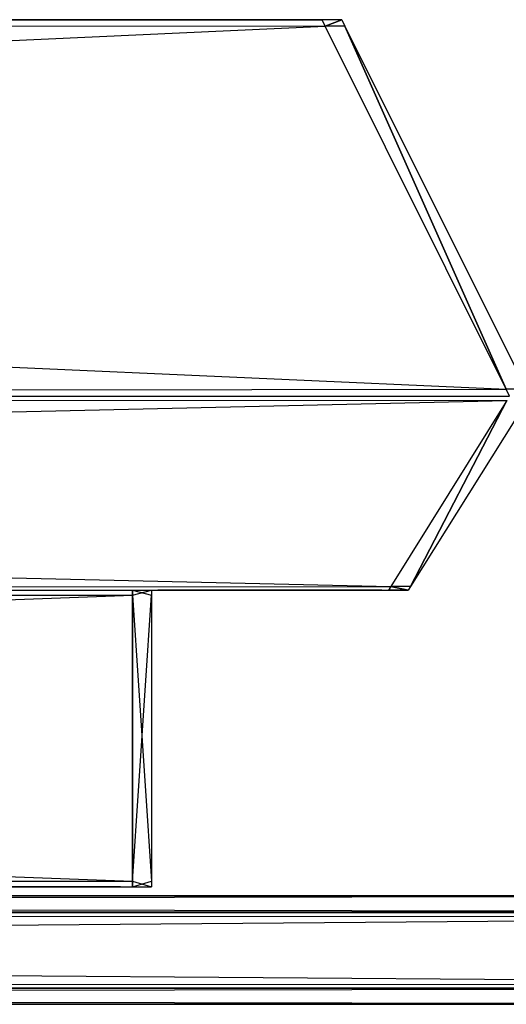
# Model space of a CAD drawing. Extents: x 0 to 0.8, y -0.045 to 0.
# Tile 9 of 10: x 0.751 to 0.773, y -0.045 to 0. Entities that reach past the tile are written whole.
import ezdxf

# ---------------------------------------------------------------- set-up
doc = ezdxf.new("R2010")
doc.units = 0
for name, color, linetype in [('L0_FL_CHE_1___REPLACEMTFOREMPTY', 7, 'CONTINUOUS'), ('L1_HINTERBAU_1___REPLACEMTFOREM', 7, 'CONTINUOUS'), ('L2_HINTERBAU_0___REPLACEMTFOREM', 7, 'CONTINUOUS')]:
    doc.layers.add(name, color=color, linetype=linetype)

msp = doc.modelspace()

# ---------------------------------------------------------------- linework, layer by layer
at = {"layer": 'L0_FL_CHE_1___REPLACEMTFOREMPTY', "color": 8}
for points, invisible_edges in [([(0.4, -0.040047, 0.000909), (0.798534, -0.040047, 0.00075), (0.4, -0.040047, 0.00075), (0.4, -0.040047, 0.000909)], 13), ([(0.798534, -0.040047, 0.00075), (0.4, -0.040047, 0.000909), (0.798534, -0.040047, 0.000909), (0.798534, -0.040047, 0.00075)], 14), ([(0.4, -0.040047, 0.00075), (0.798844, -0.04079), (0.4, -0.04079), (0.4, -0.040047, 0.00075)], 13), ([(0.798844, -0.04079), (0.4, -0.040047, 0.00075), (0.798534, -0.040047, 0.00075), (0.798844, -0.04079)], 14), ([(0.4, -0.040047, 0.375), (0.798534, -0.040047, 0.000909), (0.4, -0.040047, 0.000909), (0.4, -0.040047, 0.375)], 13), ([(0.798534, -0.040047, 0.000909), (0.4, -0.040047, 0.375), (0.798624, -0.040047, 0.000909), (0.798534, -0.040047, 0.000909)], 10), ([(0.798624, -0.040047, 0.000909), (0.4, -0.040047, 0.375), (0.798671, -0.040047, 0.000956), (0.798624, -0.040047, 0.000909)], 13), ([(0.798671, -0.040047, 0.000956), (0.4, -0.040047, 0.375), (0.799045, -0.040047, 0.00133), (0.798671, -0.040047, 0.000956)], 10), ([(0.799045, -0.040047, 0.00133), (0.4, -0.040047, 0.375), (0.799091, -0.040047, 0.001376), (0.799045, -0.040047, 0.00133)], 13), ([(0.799091, -0.040047, 0.001376), (0.4, -0.040047, 0.375), (0.799091, -0.040047, 0.001579), (0.799091, -0.040047, 0.001376)], 15), ([(0.799091, -0.040047, 0.001579), (0.4, -0.040047, 0.375), (0.799091, -0.040047, 0.375), (0.799091, -0.040047, 0.001579)], 15), ([(0.4, -0.040047, 0.74925), (0.798534, -0.040047, 0.749091), (0.4, -0.040047, 0.749091), (0.4, -0.040047, 0.74925)], 13), ([(0.798534, -0.040047, 0.749091), (0.4, -0.040047, 0.74925), (0.798534, -0.040047, 0.74925), (0.798534, -0.040047, 0.749091)], 14), ([(0.4, -0.04079, 0.75), (0.798534, -0.040047, 0.74925), (0.4, -0.040047, 0.74925), (0.4, -0.04079, 0.75)], 13), ([(0.798534, -0.040047, 0.74925), (0.4, -0.04079, 0.75), (0.798844, -0.04079, 0.75), (0.798534, -0.040047, 0.74925)], 14), ([(0.4, -0.040047, 0.749091), (0.799091, -0.040047, 0.375), (0.4, -0.040047, 0.375), (0.4, -0.040047, 0.749091)], 13), ([(0.799091, -0.040047, 0.375), (0.4, -0.040047, 0.749091), (0.799091, -0.040047, 0.748421), (0.799091, -0.040047, 0.375)], 10), ([(0.799091, -0.040047, 0.748421), (0.4, -0.040047, 0.749091), (0.799091, -0.040047, 0.748624), (0.799091, -0.040047, 0.748421)], 13), ([(0.799091, -0.040047, 0.748624), (0.4, -0.040047, 0.749091), (0.799045, -0.040047, 0.74867), (0.799091, -0.040047, 0.748624)], 10), ([(0.799045, -0.040047, 0.74867), (0.4, -0.040047, 0.749091), (0.798671, -0.040047, 0.749044), (0.799045, -0.040047, 0.74867)], 13), ([(0.798671, -0.040047, 0.749044), (0.4, -0.040047, 0.749091), (0.798624, -0.040047, 0.749091), (0.798671, -0.040047, 0.749044)], 15), ([(0.798624, -0.040047, 0.749091), (0.4, -0.040047, 0.749091), (0.798534, -0.040047, 0.749091), (0.798624, -0.040047, 0.749091)], 15), ([(0.798844, -0.04079), (0.4, -0.041), (0.4, -0.04079), (0.798844, -0.04079)], 13), ([(0.4, -0.041), (0.798844, -0.04079), (0.798844, -0.041), (0.4, -0.041)], 14), ([(0.798844, -0.041, 0.75), (0.4, -0.04079, 0.75), (0.4, -0.041, 0.75), (0.798844, -0.041, 0.75)], 13), ([(0.4, -0.04079, 0.75), (0.798844, -0.041, 0.75), (0.798844, -0.04079, 0.75), (0.4, -0.04079, 0.75)], 14), ([(0.798844, -0.041), (0.4, -0.044064), (0.4, -0.041), (0.798844, -0.041)], 13), ([(0.4, -0.044064), (0.798844, -0.041), (0.798844, -0.044064), (0.4, -0.044064)], 14), ([(0.798844, -0.044064, 0.75), (0.4, -0.041, 0.75), (0.4, -0.044064, 0.75), (0.798844, -0.044064, 0.75)], 13), ([(0.4, -0.041, 0.75), (0.798844, -0.044064, 0.75), (0.798844, -0.041, 0.75), (0.4, -0.041, 0.75)], 14), ([(0.798844, -0.044064), (0.4, -0.044257), (0.4, -0.044064), (0.798844, -0.044064)], 13), ([(0.4, -0.044257), (0.798844, -0.044064), (0.798844, -0.044257), (0.4, -0.044257)], 14), ([(0.798844, -0.044257, 0.75), (0.4, -0.044064, 0.75), (0.4, -0.044257, 0.75), (0.798844, -0.044257, 0.75)], 13), ([(0.4, -0.044064, 0.75), (0.798844, -0.044257, 0.75), (0.798844, -0.044064, 0.75), (0.4, -0.044064, 0.75)], 14), ([(0.798534, -0.045, 0.00075), (0.4, -0.044257), (0.798844, -0.044257), (0.798534, -0.045, 0.00075)], 13), ([(0.4, -0.044257), (0.798534, -0.045, 0.00075), (0.4, -0.045, 0.00075), (0.4, -0.044257)], 14), ([(0.798844, -0.044257, 0.75), (0.4, -0.045, 0.74925), (0.798534, -0.045, 0.74925), (0.798844, -0.044257, 0.75)], 13), ([(0.4, -0.045, 0.74925), (0.798844, -0.044257, 0.75), (0.4, -0.044257, 0.75), (0.4, -0.045, 0.74925)], 14), ([(0.798534, -0.045, 0.000915), (0.4, -0.045, 0.00075), (0.798534, -0.045, 0.00075), (0.798534, -0.045, 0.000915)], 13), ([(0.4, -0.045, 0.00075), (0.798534, -0.045, 0.000915), (0.4, -0.045, 0.000915), (0.4, -0.045, 0.00075)], 14), ([(0.798534, -0.045, 0.000915), (0.798668, -0.045, 0.000962), (0.4, -0.045, 0.000915), (0.798534, -0.045, 0.000915)], 10), ([(0.4, -0.045, 0.000915), (0.798668, -0.045, 0.000962), (0.4, -0.045, 0.049835), (0.4, -0.045, 0.000915)], 13), ([(0.4, -0.045, 0.049835), (0.798668, -0.045, 0.000962), (0.799039, -0.045, 0.001333), (0.4, -0.045, 0.049835)], 10), ([(0.4, -0.045, 0.049835), (0.799039, -0.045, 0.001333), (0.799085, -0.045, 0.001379), (0.4, -0.045, 0.049835)], 15), ([(0.4, -0.045, 0.049835), (0.799085, -0.045, 0.001379), (0.799085, -0.045, 0.001579), (0.4, -0.045, 0.049835)], 15), ([(0.4, -0.045, 0.049835), (0.799085, -0.045, 0.001579), (0.750165, -0.045, 0.049835), (0.4, -0.045, 0.049835)], 15), ([(0.798534, -0.045, 0.74925), (0.4, -0.045, 0.749085), (0.798534, -0.045, 0.749085), (0.798534, -0.045, 0.74925)], 13), ([(0.4, -0.045, 0.749085), (0.798534, -0.045, 0.74925), (0.4, -0.045, 0.74925), (0.4, -0.045, 0.749085)], 14), ([(0.750165, -0.045, 0.700165), (0.799085, -0.045, 0.748421), (0.4, -0.045, 0.700165), (0.750165, -0.045, 0.700165)], 13), ([(0.4, -0.045, 0.700165), (0.799085, -0.045, 0.748421), (0.4, -0.045, 0.749085), (0.4, -0.045, 0.700165)], 10), ([(0.4, -0.045, 0.749085), (0.799085, -0.045, 0.748421), (0.799085, -0.045, 0.748621), (0.4, -0.045, 0.749085)], 13), ([(0.4, -0.045, 0.749085), (0.799085, -0.045, 0.748621), (0.799039, -0.045, 0.748667), (0.4, -0.045, 0.749085)], 10), ([(0.4, -0.045, 0.749085), (0.799039, -0.045, 0.748667), (0.798668, -0.045, 0.749038), (0.4, -0.045, 0.749085)], 15), ([(0.4, -0.045, 0.749085), (0.798668, -0.045, 0.749038), (0.798621, -0.045, 0.749085), (0.4, -0.045, 0.749085)], 15), ([(0.4, -0.045, 0.749085), (0.798621, -0.045, 0.749085), (0.798534, -0.045, 0.749085), (0.4, -0.045, 0.749085)], 15), ([(0.799085, -0.045, 0.375), (0.750165, -0.045, 0.049835), (0.799085, -0.045, 0.001579), (0.799085, -0.045, 0.375)], 13), ([(0.750165, -0.045, 0.049835), (0.799085, -0.045, 0.375), (0.750165, -0.045, 0.375), (0.750165, -0.045, 0.049835)], 10), ([(0.799085, -0.045, 0.748421), (0.750165, -0.045, 0.375), (0.799085, -0.045, 0.375), (0.799085, -0.045, 0.748421)], 13), ([(0.750165, -0.045, 0.375), (0.799085, -0.045, 0.748421), (0.750165, -0.045, 0.700165), (0.750165, -0.045, 0.375)], 10)]:
    msp.add_3dface(points, dxfattribs=dict(at, invisible_edges=invisible_edges))
at = {"layer": 'L1_HINTERBAU_1___REPLACEMTFOREM', "color": 8}
for points, invisible_edges in [([(0.764663, -0.000295, 0.034114), (0.4, -0.016889, 0.028334), (0.4, -0.000295, 0.034114), (0.764663, -0.000295, 0.034114)], 13), ([(0.4, -0.016889, 0.028334), (0.764663, -0.000295, 0.034114), (0.772918, -0.016889, 0.028334), (0.4, -0.016889, 0.028334)], 14), ([(0.772918, -0.016889, 0.721666), (0.4, -0.000295, 0.715886), (0.4, -0.016889, 0.721666), (0.772918, -0.016889, 0.721666)], 13), ([(0.4, -0.000295, 0.715886), (0.772918, -0.016889, 0.721666), (0.764663, -0.000295, 0.715886), (0.4, -0.000295, 0.715886)], 14), ([(0.76556, -0.000295, 0.034114), (0.772918, -0.016889, 0.028334), (0.764663, -0.000295, 0.034114), (0.76556, -0.000295, 0.034114)], 13), ([(0.772918, -0.016889, 0.721666), (0.76556, -0.000295, 0.715886), (0.764663, -0.000295, 0.715886), (0.772918, -0.016889, 0.721666)], 13), ([(0.773844, -0.016889, 0.028334), (0.76556, -0.000295, 0.034862), (0.773844, -0.016889, 0.029094), (0.773844, -0.016889, 0.028334)], 13), ([(0.76556, -0.000295, 0.034862), (0.773844, -0.016889, 0.028334), (0.76556, -0.000295, 0.034114), (0.76556, -0.000295, 0.034862)], 14), ([(0.773844, -0.016889, 0.029094), (0.76556, -0.000295, 0.375), (0.773844, -0.016889, 0.375), (0.773844, -0.016889, 0.029094)], 13), ([(0.76556, -0.000295, 0.375), (0.773844, -0.016889, 0.029094), (0.76556, -0.000295, 0.034862), (0.76556, -0.000295, 0.375)], 14), ([(0.772918, -0.016889, 0.028334), (0.76556, -0.000295, 0.034114), (0.773844, -0.016889, 0.028334), (0.772918, -0.016889, 0.028334)], 14), ([(0.773844, -0.016889, 0.720906), (0.76556, -0.000295, 0.715886), (0.773844, -0.016889, 0.721666), (0.773844, -0.016889, 0.720906)], 13), ([(0.76556, -0.000295, 0.715886), (0.773844, -0.016889, 0.720906), (0.76556, -0.000295, 0.715138), (0.76556, -0.000295, 0.715886)], 14), ([(0.773844, -0.016889, 0.375), (0.76556, -0.000295, 0.715138), (0.773844, -0.016889, 0.720906), (0.773844, -0.016889, 0.375)], 13), ([(0.76556, -0.000295, 0.715138), (0.773844, -0.016889, 0.375), (0.76556, -0.000295, 0.375), (0.76556, -0.000295, 0.715138)], 14), ([(0.76556, -0.000295, 0.715886), (0.772918, -0.016889, 0.721666), (0.773844, -0.016889, 0.721666), (0.76556, -0.000295, 0.715886)], 14)]:
    msp.add_3dface(points, dxfattribs=dict(at, invisible_edges=invisible_edges))
at = {"layer": 'L2_HINTERBAU_0___REPLACEMTFOREM', "color": 8}
for points, invisible_edges in [([(0.4, 0, 0.058441), (0.764067, 0, 0.034662), (0.4, 0, 0.034662), (0.4, 0, 0.058441)], 13), ([(0.764067, 0, 0.034662), (0.4, 0, 0.058441), (0.740087, 0, 0.058441), (0.764067, 0, 0.034662)], 14), ([(0.764516, 0, 0.034217), (0.4, -0.000295, 0.034114), (0.4, 0, 0.034217), (0.764516, 0, 0.034217)], 13), ([(0.4, -0.000295, 0.034114), (0.764516, 0, 0.034217), (0.764663, -0.000295, 0.034114), (0.4, -0.000295, 0.034114)], 14), ([(0.4, 0, 0.034662), (0.764516, 0, 0.034217), (0.4, 0, 0.034217), (0.4, 0, 0.034662)], 13), ([(0.764516, 0, 0.034217), (0.4, 0, 0.034662), (0.764067, 0, 0.034662), (0.764516, 0, 0.034217)], 14), ([(0.740087, 0, 0.691559), (0.4, 0, 0.715338), (0.764067, 0, 0.715338), (0.740087, 0, 0.691559)], 14), ([(0.764663, -0.000295, 0.715886), (0.4, 0, 0.715783), (0.4, -0.000295, 0.715886), (0.764663, -0.000295, 0.715886)], 13), ([(0.4, 0, 0.715783), (0.764663, -0.000295, 0.715886), (0.764516, 0, 0.715783), (0.4, 0, 0.715783)], 14), ([(0.4, 0, 0.715783), (0.764067, 0, 0.715338), (0.4, 0, 0.715338), (0.4, 0, 0.715783)], 13), ([(0.764067, 0, 0.715338), (0.4, 0, 0.715783), (0.764516, 0, 0.715783), (0.764067, 0, 0.715338)], 14), ([(0.740087, 0, 0.058441), (0.764963, 0, 0.034662), (0.764067, 0, 0.034662), (0.740087, 0, 0.058441)], 13), ([(0.764963, 0, 0.034662), (0.740087, 0, 0.058441), (0.740901, 0, 0.058441), (0.764963, 0, 0.034662)], 14), ([(0.764067, 0, 0.715338), (0.740901, 0, 0.691559), (0.740087, 0, 0.691559), (0.764067, 0, 0.715338)], 13), ([(0.740901, 0, 0.059135), (0.764963, 0, 0.375), (0.764963, 0, 0.035408), (0.740901, 0, 0.059135)], 13), ([(0.764963, 0, 0.375), (0.740901, 0, 0.059135), (0.740901, 0, 0.375), (0.764963, 0, 0.375)], 14), ([(0.740901, 0, 0.058441), (0.764963, 0, 0.035408), (0.764963, 0, 0.034662), (0.740901, 0, 0.058441)], 13), ([(0.764963, 0, 0.035408), (0.740901, 0, 0.058441), (0.740901, 0, 0.059135), (0.764963, 0, 0.035408)], 14), ([(0.740901, 0, 0.691559), (0.764067, 0, 0.715338), (0.764963, 0, 0.715338), (0.740901, 0, 0.691559)], 14), ([(0.740901, 0, 0.690865), (0.764963, 0, 0.375), (0.740901, 0, 0.375), (0.740901, 0, 0.690865)], 13), ([(0.764963, 0, 0.375), (0.740901, 0, 0.690865), (0.764963, 0, 0.714592), (0.764963, 0, 0.375)], 14), ([(0.740901, 0, 0.691559), (0.764963, 0, 0.714592), (0.740901, 0, 0.690865), (0.740901, 0, 0.691559)], 13), ([(0.764963, 0, 0.714592), (0.740901, 0, 0.691559), (0.764963, 0, 0.715338), (0.764963, 0, 0.714592)], 14), ([(0.764067, 0, 0.034662), (0.765413, 0, 0.034217), (0.764516, 0, 0.034217), (0.764067, 0, 0.034662)], 13), ([(0.765413, 0, 0.034217), (0.764067, 0, 0.034662), (0.764963, 0, 0.034662), (0.765413, 0, 0.034217)], 14), ([(0.764516, 0, 0.715783), (0.764963, 0, 0.715338), (0.764067, 0, 0.715338), (0.764516, 0, 0.715783)], 13), ([(0.765413, 0, 0.034217), (0.764663, -0.000295, 0.034114), (0.764516, 0, 0.034217), (0.765413, 0, 0.034217)], 13), ([(0.764663, -0.000295, 0.715886), (0.765413, 0, 0.715783), (0.764516, 0, 0.715783), (0.764663, -0.000295, 0.715886)], 13), ([(0.764963, 0, 0.715338), (0.764516, 0, 0.715783), (0.765413, 0, 0.715783), (0.764963, 0, 0.715338)], 14), ([(0.764663, -0.000295, 0.034114), (0.765413, 0, 0.034217), (0.76556, -0.000295, 0.034114), (0.764663, -0.000295, 0.034114)], 14), ([(0.765413, 0, 0.715783), (0.764663, -0.000295, 0.715886), (0.76556, -0.000295, 0.715886), (0.765413, 0, 0.715783)], 14), ([(0.764963, 0, 0.034662), (0.765413, 0, 0.034964), (0.765413, 0, 0.034217), (0.764963, 0, 0.034662)], 13), ([(0.765413, 0, 0.034964), (0.764963, 0, 0.034662), (0.764963, 0, 0.035408), (0.765413, 0, 0.034964)], 14), ([(0.764963, 0, 0.035408), (0.765413, 0, 0.375), (0.765413, 0, 0.034964), (0.764963, 0, 0.035408)], 13), ([(0.765413, 0, 0.375), (0.764963, 0, 0.035408), (0.764963, 0, 0.375), (0.765413, 0, 0.375)], 14), ([(0.764963, 0, 0.715338), (0.765413, 0, 0.715036), (0.764963, 0, 0.714592), (0.764963, 0, 0.715338)], 13), ([(0.765413, 0, 0.715036), (0.764963, 0, 0.715338), (0.765413, 0, 0.715783), (0.765413, 0, 0.715036)], 14), ([(0.764963, 0, 0.714592), (0.765413, 0, 0.375), (0.764963, 0, 0.375), (0.764963, 0, 0.714592)], 13), ([(0.765413, 0, 0.375), (0.764963, 0, 0.714592), (0.765413, 0, 0.715036), (0.765413, 0, 0.375)], 14), ([(0.76556, -0.000295, 0.034862), (0.765413, 0, 0.375), (0.76556, -0.000295, 0.375), (0.76556, -0.000295, 0.034862)], 13), ([(0.765413, 0, 0.375), (0.76556, -0.000295, 0.034862), (0.765413, 0, 0.034964), (0.765413, 0, 0.375)], 14), ([(0.76556, -0.000295, 0.034114), (0.765413, 0, 0.034964), (0.76556, -0.000295, 0.034862), (0.76556, -0.000295, 0.034114)], 13), ([(0.765413, 0, 0.034964), (0.76556, -0.000295, 0.034114), (0.765413, 0, 0.034217), (0.765413, 0, 0.034964)], 14), ([(0.76556, -0.000295, 0.375), (0.765413, 0, 0.715036), (0.76556, -0.000295, 0.715138), (0.76556, -0.000295, 0.375)], 13), ([(0.765413, 0, 0.715036), (0.76556, -0.000295, 0.375), (0.765413, 0, 0.375), (0.765413, 0, 0.715036)], 14), ([(0.76556, -0.000295, 0.715138), (0.765413, 0, 0.715783), (0.76556, -0.000295, 0.715886), (0.76556, -0.000295, 0.715138)], 13), ([(0.765413, 0, 0.715783), (0.76556, -0.000295, 0.715138), (0.765413, 0, 0.715036), (0.765413, 0, 0.715783)], 14), ([(0.772918, -0.016889, 0.028334), (0.4, -0.017213, 0.028221), (0.4, -0.016889, 0.028334), (0.772918, -0.016889, 0.028334)], 13), ([(0.4, -0.017213, 0.028221), (0.772918, -0.016889, 0.028334), (0.77308, -0.017213, 0.028221), (0.4, -0.017213, 0.028221)], 14), ([(0.77308, -0.017213, 0.721779), (0.4, -0.016889, 0.721666), (0.4, -0.017213, 0.721779), (0.77308, -0.017213, 0.721779)], 13), ([(0.4, -0.016889, 0.721666), (0.77308, -0.017213, 0.721779), (0.772918, -0.016889, 0.721666), (0.4, -0.016889, 0.721666)], 14), ([(0.773844, -0.016889, 0.028334), (0.77308, -0.017213, 0.028221), (0.772918, -0.016889, 0.028334), (0.773844, -0.016889, 0.028334)], 13), ([(0.77308, -0.017213, 0.721779), (0.773844, -0.016889, 0.721666), (0.772918, -0.016889, 0.721666), (0.77308, -0.017213, 0.721779)], 13), ([(0.77308, -0.017213, 0.028221), (0.4, -0.017401, 0.02837), (0.4, -0.017213, 0.028221), (0.77308, -0.017213, 0.028221)], 13), ([(0.4, -0.017401, 0.02837), (0.77308, -0.017213, 0.028221), (0.772962, -0.017401, 0.02837), (0.4, -0.017401, 0.02837)], 14), ([(0.772962, -0.017401, 0.72163), (0.4, -0.017213, 0.721779), (0.4, -0.017401, 0.72163), (0.772962, -0.017401, 0.72163)], 13), ([(0.4, -0.017213, 0.721779), (0.772962, -0.017401, 0.72163), (0.77308, -0.017213, 0.721779), (0.4, -0.017213, 0.721779)], 14), ([(0.772962, -0.017401, 0.02837), (0.4, -0.02591, 0.035114), (0.4, -0.017401, 0.02837), (0.772962, -0.017401, 0.02837)], 13), ([(0.4, -0.02591, 0.035114), (0.772962, -0.017401, 0.02837), (0.767651, -0.02591, 0.035114), (0.4, -0.02591, 0.035114)], 14), ([(0.767651, -0.02591, 0.714886), (0.4, -0.017401, 0.72163), (0.4, -0.02591, 0.714886), (0.767651, -0.02591, 0.714886)], 13), ([(0.4, -0.017401, 0.72163), (0.767651, -0.02591, 0.714886), (0.772962, -0.017401, 0.72163), (0.4, -0.017401, 0.72163)], 14), ([(0.772962, -0.017401, 0.02837), (0.768559, -0.02591, 0.035114), (0.767651, -0.02591, 0.035114), (0.772962, -0.017401, 0.02837)], 13), ([(0.768559, -0.02591, 0.714886), (0.772962, -0.017401, 0.72163), (0.767651, -0.02591, 0.714886), (0.768559, -0.02591, 0.714886)], 13), ([(0.768559, -0.02591, 0.035114), (0.772962, -0.017401, 0.02837), (0.773887, -0.017401, 0.02837), (0.768559, -0.02591, 0.035114)], 14), ([(0.768559, -0.02591, 0.035114), (0.773887, -0.017401, 0.029131), (0.768559, -0.02591, 0.03586), (0.768559, -0.02591, 0.035114)], 13), ([(0.773887, -0.017401, 0.029131), (0.768559, -0.02591, 0.035114), (0.773887, -0.017401, 0.02837), (0.773887, -0.017401, 0.029131)], 14), ([(0.768559, -0.02591, 0.03586), (0.773887, -0.017401, 0.375), (0.768559, -0.02591, 0.375), (0.768559, -0.02591, 0.03586)], 13), ([(0.773887, -0.017401, 0.375), (0.768559, -0.02591, 0.03586), (0.773887, -0.017401, 0.029131), (0.773887, -0.017401, 0.375)], 14), ([(0.772962, -0.017401, 0.72163), (0.768559, -0.02591, 0.714886), (0.773887, -0.017401, 0.72163), (0.772962, -0.017401, 0.72163)], 14), ([(0.768559, -0.02591, 0.71414), (0.773887, -0.017401, 0.72163), (0.768559, -0.02591, 0.714886), (0.768559, -0.02591, 0.71414)], 13), ([(0.773887, -0.017401, 0.72163), (0.768559, -0.02591, 0.71414), (0.773887, -0.017401, 0.720869), (0.773887, -0.017401, 0.72163)], 14), ([(0.768559, -0.02591, 0.375), (0.773887, -0.017401, 0.720869), (0.768559, -0.02591, 0.71414), (0.768559, -0.02591, 0.375)], 13), ([(0.773887, -0.017401, 0.720869), (0.768559, -0.02591, 0.375), (0.773887, -0.017401, 0.375), (0.773887, -0.017401, 0.720869)], 14), ([(0.767651, -0.02591, 0.035114), (0.4, -0.026077, 0.035246), (0.4, -0.02591, 0.035114), (0.767651, -0.02591, 0.035114)], 13), ([(0.4, -0.026077, 0.035246), (0.767651, -0.02591, 0.035114), (0.767547, -0.026077, 0.035246), (0.4, -0.026077, 0.035246)], 14), ([(0.767547, -0.026077, 0.714754), (0.4, -0.02591, 0.714886), (0.4, -0.026077, 0.714754), (0.767547, -0.026077, 0.714754)], 13), ([(0.4, -0.02591, 0.714886), (0.767547, -0.026077, 0.714754), (0.767651, -0.02591, 0.714886), (0.4, -0.02591, 0.714886)], 14), ([(0.755865, -0.026077, 0.046636), (0.4, -0.026305, 0.046636), (0.4, -0.026077, 0.046636), (0.755865, -0.026077, 0.046636)], 13), ([(0.4, -0.026305, 0.046636), (0.755865, -0.026077, 0.046636), (0.755865, -0.026305, 0.046636), (0.4, -0.026305, 0.046636)], 14), ([(0.755865, -0.026077, 0.046636), (0.4, -0.026077, 0.046364), (0.756144, -0.026077, 0.046364), (0.755865, -0.026077, 0.046636)], 13), ([(0.4, -0.026077, 0.046364), (0.755865, -0.026077, 0.046636), (0.4, -0.026077, 0.046636), (0.4, -0.026077, 0.046364)], 14), ([(0.756144, -0.026077, 0.046364), (0.4, -0.026077, 0.035535), (0.767251, -0.026077, 0.035535), (0.756144, -0.026077, 0.046364)], 13), ([(0.4, -0.026077, 0.035535), (0.756144, -0.026077, 0.046364), (0.4, -0.026077, 0.046364), (0.4, -0.026077, 0.035535)], 14), ([(0.767251, -0.026077, 0.035535), (0.4, -0.026077, 0.035246), (0.767547, -0.026077, 0.035246), (0.767251, -0.026077, 0.035535)], 13), ([(0.4, -0.026077, 0.035246), (0.767251, -0.026077, 0.035535), (0.4, -0.026077, 0.035535), (0.4, -0.026077, 0.035246)], 14), ([(0.755865, -0.026305, 0.703364), (0.4, -0.026077, 0.703364), (0.4, -0.026305, 0.703364), (0.755865, -0.026305, 0.703364)], 13), ([(0.4, -0.026077, 0.703364), (0.755865, -0.026305, 0.703364), (0.755865, -0.026077, 0.703364), (0.4, -0.026077, 0.703364)], 14), ([(0.756144, -0.026077, 0.703636), (0.4, -0.026077, 0.703364), (0.755865, -0.026077, 0.703364), (0.756144, -0.026077, 0.703636)], 13), ([(0.4, -0.026077, 0.703364), (0.756144, -0.026077, 0.703636), (0.4, -0.026077, 0.703636), (0.4, -0.026077, 0.703364)], 14), ([(0.767251, -0.026077, 0.714465), (0.4, -0.026077, 0.703636), (0.756144, -0.026077, 0.703636), (0.767251, -0.026077, 0.714465)], 13), ([(0.4, -0.026077, 0.703636), (0.767251, -0.026077, 0.714465), (0.4, -0.026077, 0.714465), (0.4, -0.026077, 0.703636)], 14), ([(0.767547, -0.026077, 0.714754), (0.4, -0.026077, 0.714465), (0.767251, -0.026077, 0.714465), (0.767547, -0.026077, 0.714754)], 13), ([(0.4, -0.026077, 0.714465), (0.767547, -0.026077, 0.714754), (0.4, -0.026077, 0.714754), (0.4, -0.026077, 0.714465)], 14), ([(0.756732, -0.026077, 0.046636), (0.755865, -0.026305, 0.046636), (0.755865, -0.026077, 0.046636), (0.756732, -0.026077, 0.046636)], 13), ([(0.755865, -0.026305, 0.046636), (0.756732, -0.026077, 0.046636), (0.756732, -0.026305, 0.046636), (0.755865, -0.026305, 0.046636)], 14), ([(0.756144, -0.026077, 0.046364), (0.756732, -0.026077, 0.046636), (0.755865, -0.026077, 0.046636), (0.756144, -0.026077, 0.046364)], 14), ([(0.756732, -0.026305, 0.703364), (0.755865, -0.026077, 0.703364), (0.755865, -0.026305, 0.703364), (0.756732, -0.026305, 0.703364)], 13), ([(0.755865, -0.026077, 0.703364), (0.756732, -0.026305, 0.703364), (0.756732, -0.026077, 0.703364), (0.755865, -0.026077, 0.703364)], 14), ([(0.757012, -0.026077, 0.703636), (0.755865, -0.026077, 0.703364), (0.756732, -0.026077, 0.703364), (0.757012, -0.026077, 0.703636)], 13), ([(0.755865, -0.026077, 0.703364), (0.757012, -0.026077, 0.703636), (0.756144, -0.026077, 0.703636), (0.755865, -0.026077, 0.703364)], 14), ([(0.756732, -0.026077, 0.046636), (0.756144, -0.026077, 0.046364), (0.757012, -0.026077, 0.046364), (0.756732, -0.026077, 0.046636)], 13), ([(0.767251, -0.026077, 0.035535), (0.757012, -0.026077, 0.046364), (0.756144, -0.026077, 0.046364), (0.767251, -0.026077, 0.035535)], 14), ([(0.768157, -0.026077, 0.714465), (0.756144, -0.026077, 0.703636), (0.757012, -0.026077, 0.703636), (0.768157, -0.026077, 0.714465)], 13), ([(0.756144, -0.026077, 0.703636), (0.768157, -0.026077, 0.714465), (0.767251, -0.026077, 0.714465), (0.756144, -0.026077, 0.703636)], 14), ([(0.756732, -0.026305, 0.047356), (0.756732, -0.026077, 0.375), (0.756732, -0.026305, 0.375), (0.756732, -0.026305, 0.047356)], 13), ([(0.756732, -0.026077, 0.375), (0.756732, -0.026305, 0.047356), (0.756732, -0.026077, 0.047356), (0.756732, -0.026077, 0.375)], 14), ([(0.756732, -0.026305, 0.046636), (0.756732, -0.026077, 0.047356), (0.756732, -0.026305, 0.047356), (0.756732, -0.026305, 0.046636)], 13), ([(0.756732, -0.026077, 0.047356), (0.756732, -0.026305, 0.046636), (0.756732, -0.026077, 0.046636), (0.756732, -0.026077, 0.047356)], 14), ([(0.757012, -0.026077, 0.375), (0.756732, -0.026077, 0.047356), (0.757012, -0.026077, 0.047085), (0.757012, -0.026077, 0.375)], 13), ([(0.756732, -0.026077, 0.047356), (0.757012, -0.026077, 0.375), (0.756732, -0.026077, 0.375), (0.756732, -0.026077, 0.047356)], 14), ([(0.757012, -0.026077, 0.047085), (0.756732, -0.026077, 0.046636), (0.757012, -0.026077, 0.046364), (0.757012, -0.026077, 0.047085)], 13), ([(0.756732, -0.026077, 0.046636), (0.757012, -0.026077, 0.047085), (0.756732, -0.026077, 0.047356), (0.756732, -0.026077, 0.046636)], 14), ([(0.756732, -0.026305, 0.375), (0.756732, -0.026077, 0.702644), (0.756732, -0.026305, 0.702644), (0.756732, -0.026305, 0.375)], 13), ([(0.756732, -0.026077, 0.702644), (0.756732, -0.026305, 0.375), (0.756732, -0.026077, 0.375), (0.756732, -0.026077, 0.702644)], 14), ([(0.756732, -0.026305, 0.702644), (0.756732, -0.026077, 0.703364), (0.756732, -0.026305, 0.703364), (0.756732, -0.026305, 0.702644)], 13), ([(0.756732, -0.026077, 0.703364), (0.756732, -0.026305, 0.702644), (0.756732, -0.026077, 0.702644), (0.756732, -0.026077, 0.703364)], 14), ([(0.757012, -0.026077, 0.702915), (0.756732, -0.026077, 0.375), (0.757012, -0.026077, 0.375), (0.757012, -0.026077, 0.702915)], 13), ([(0.756732, -0.026077, 0.375), (0.757012, -0.026077, 0.702915), (0.756732, -0.026077, 0.702644), (0.756732, -0.026077, 0.375)], 14), ([(0.757012, -0.026077, 0.702915), (0.756732, -0.026077, 0.703364), (0.756732, -0.026077, 0.702644), (0.757012, -0.026077, 0.702915)], 13), ([(0.756732, -0.026077, 0.703364), (0.757012, -0.026077, 0.702915), (0.757012, -0.026077, 0.703636), (0.756732, -0.026077, 0.703364)], 14), ([(0.768157, -0.026077, 0.03628), (0.757012, -0.026077, 0.046364), (0.768157, -0.026077, 0.035535), (0.768157, -0.026077, 0.03628)], 13), ([(0.757012, -0.026077, 0.046364), (0.768157, -0.026077, 0.03628), (0.757012, -0.026077, 0.047085), (0.757012, -0.026077, 0.046364)], 14), ([(0.757012, -0.026077, 0.046364), (0.767251, -0.026077, 0.035535), (0.768157, -0.026077, 0.035535), (0.757012, -0.026077, 0.046364)], 13), ([(0.768157, -0.026077, 0.375), (0.757012, -0.026077, 0.047085), (0.768157, -0.026077, 0.03628), (0.768157, -0.026077, 0.375)], 13), ([(0.757012, -0.026077, 0.047085), (0.768157, -0.026077, 0.375), (0.757012, -0.026077, 0.375), (0.757012, -0.026077, 0.047085)], 14), ([(0.768157, -0.026077, 0.71372), (0.757012, -0.026077, 0.703636), (0.757012, -0.026077, 0.702915), (0.768157, -0.026077, 0.71372)], 13), ([(0.757012, -0.026077, 0.703636), (0.768157, -0.026077, 0.71372), (0.768157, -0.026077, 0.714465), (0.757012, -0.026077, 0.703636)], 14), ([(0.768157, -0.026077, 0.71372), (0.757012, -0.026077, 0.375), (0.768157, -0.026077, 0.375), (0.768157, -0.026077, 0.71372)], 13), ([(0.757012, -0.026077, 0.375), (0.768157, -0.026077, 0.71372), (0.757012, -0.026077, 0.702915), (0.757012, -0.026077, 0.375)], 14), ([(0.767547, -0.026077, 0.035246), (0.768157, -0.026077, 0.035535), (0.767251, -0.026077, 0.035535), (0.767547, -0.026077, 0.035246)], 14), ([(0.768454, -0.026077, 0.714754), (0.767251, -0.026077, 0.714465), (0.768157, -0.026077, 0.714465), (0.768454, -0.026077, 0.714754)], 13), ([(0.767251, -0.026077, 0.714465), (0.768454, -0.026077, 0.714754), (0.767547, -0.026077, 0.714754), (0.767251, -0.026077, 0.714465)], 14), ([(0.767651, -0.02591, 0.035114), (0.768454, -0.026077, 0.035246), (0.767547, -0.026077, 0.035246), (0.767651, -0.02591, 0.035114)], 13), ([(0.768454, -0.026077, 0.714754), (0.767651, -0.02591, 0.714886), (0.767547, -0.026077, 0.714754), (0.768454, -0.026077, 0.714754)], 13), ([(0.768157, -0.026077, 0.035535), (0.767547, -0.026077, 0.035246), (0.768454, -0.026077, 0.035246), (0.768157, -0.026077, 0.035535)], 13), ([(0.768454, -0.026077, 0.035246), (0.767651, -0.02591, 0.035114), (0.768559, -0.02591, 0.035114), (0.768454, -0.026077, 0.035246)], 14), ([(0.767651, -0.02591, 0.714886), (0.768454, -0.026077, 0.714754), (0.768559, -0.02591, 0.714886), (0.767651, -0.02591, 0.714886)], 14), ([(0.768454, -0.026077, 0.375), (0.768157, -0.026077, 0.03628), (0.768454, -0.026077, 0.035991), (0.768454, -0.026077, 0.375)], 13), ([(0.768157, -0.026077, 0.03628), (0.768454, -0.026077, 0.375), (0.768157, -0.026077, 0.375), (0.768157, -0.026077, 0.03628)], 14), ([(0.768454, -0.026077, 0.035991), (0.768157, -0.026077, 0.035535), (0.768454, -0.026077, 0.035246), (0.768454, -0.026077, 0.035991)], 13), ([(0.768157, -0.026077, 0.035535), (0.768454, -0.026077, 0.035991), (0.768157, -0.026077, 0.03628), (0.768157, -0.026077, 0.035535)], 14), ([(0.768454, -0.026077, 0.714009), (0.768157, -0.026077, 0.375), (0.768454, -0.026077, 0.375), (0.768454, -0.026077, 0.714009)], 13), ([(0.768157, -0.026077, 0.375), (0.768454, -0.026077, 0.714009), (0.768157, -0.026077, 0.71372), (0.768157, -0.026077, 0.375)], 14), ([(0.768454, -0.026077, 0.714009), (0.768157, -0.026077, 0.714465), (0.768157, -0.026077, 0.71372), (0.768454, -0.026077, 0.714009)], 13), ([(0.768157, -0.026077, 0.714465), (0.768454, -0.026077, 0.714009), (0.768454, -0.026077, 0.714754), (0.768157, -0.026077, 0.714465)], 14), ([(0.768454, -0.026077, 0.035991), (0.768559, -0.02591, 0.375), (0.768454, -0.026077, 0.375), (0.768454, -0.026077, 0.035991)], 13), ([(0.768559, -0.02591, 0.375), (0.768454, -0.026077, 0.035991), (0.768559, -0.02591, 0.03586), (0.768559, -0.02591, 0.375)], 14), ([(0.768454, -0.026077, 0.035246), (0.768559, -0.02591, 0.03586), (0.768454, -0.026077, 0.035991), (0.768454, -0.026077, 0.035246)], 13), ([(0.768559, -0.02591, 0.03586), (0.768454, -0.026077, 0.035246), (0.768559, -0.02591, 0.035114), (0.768559, -0.02591, 0.03586)], 14), ([(0.768454, -0.026077, 0.375), (0.768559, -0.02591, 0.71414), (0.768454, -0.026077, 0.714009), (0.768454, -0.026077, 0.375)], 13), ([(0.768559, -0.02591, 0.71414), (0.768454, -0.026077, 0.375), (0.768559, -0.02591, 0.375), (0.768559, -0.02591, 0.71414)], 14), ([(0.768454, -0.026077, 0.714009), (0.768559, -0.02591, 0.714886), (0.768454, -0.026077, 0.714754), (0.768454, -0.026077, 0.714009)], 13), ([(0.768559, -0.02591, 0.714886), (0.768454, -0.026077, 0.714009), (0.768559, -0.02591, 0.71414), (0.768559, -0.02591, 0.714886)], 14), ([(0.755865, -0.026305, 0.046636), (0.4, -0.039371, 0.046636), (0.4, -0.026305, 0.046636), (0.755865, -0.026305, 0.046636)], 13), ([(0.4, -0.039371, 0.046636), (0.755865, -0.026305, 0.046636), (0.755865, -0.039371, 0.046636), (0.4, -0.039371, 0.046636)], 14), ([(0.755865, -0.039371, 0.703364), (0.4, -0.026305, 0.703364), (0.4, -0.039371, 0.703364), (0.755865, -0.039371, 0.703364)], 13), ([(0.4, -0.026305, 0.703364), (0.755865, -0.039371, 0.703364), (0.755865, -0.026305, 0.703364), (0.4, -0.026305, 0.703364)], 14), ([(0.756732, -0.026305, 0.046636), (0.755865, -0.039371, 0.046636), (0.755865, -0.026305, 0.046636), (0.756732, -0.026305, 0.046636)], 13), ([(0.755865, -0.039371, 0.046636), (0.756732, -0.026305, 0.046636), (0.756732, -0.039371, 0.046636), (0.755865, -0.039371, 0.046636)], 14), ([(0.756732, -0.039371, 0.703364), (0.755865, -0.026305, 0.703364), (0.755865, -0.039371, 0.703364), (0.756732, -0.039371, 0.703364)], 13), ([(0.755865, -0.026305, 0.703364), (0.756732, -0.039371, 0.703364), (0.756732, -0.026305, 0.703364), (0.755865, -0.026305, 0.703364)], 14), ([(0.756732, -0.039371, 0.047356), (0.756732, -0.026305, 0.375), (0.756732, -0.039371, 0.375), (0.756732, -0.039371, 0.047356)], 13), ([(0.756732, -0.026305, 0.375), (0.756732, -0.039371, 0.047356), (0.756732, -0.026305, 0.047356), (0.756732, -0.026305, 0.375)], 14), ([(0.756732, -0.039371, 0.046636), (0.756732, -0.026305, 0.047356), (0.756732, -0.039371, 0.047356), (0.756732, -0.039371, 0.046636)], 13), ([(0.756732, -0.026305, 0.047356), (0.756732, -0.039371, 0.046636), (0.756732, -0.026305, 0.046636), (0.756732, -0.026305, 0.047356)], 14), ([(0.756732, -0.039371, 0.375), (0.756732, -0.026305, 0.702644), (0.756732, -0.039371, 0.702644), (0.756732, -0.039371, 0.375)], 13), ([(0.756732, -0.026305, 0.702644), (0.756732, -0.039371, 0.375), (0.756732, -0.026305, 0.375), (0.756732, -0.026305, 0.702644)], 14), ([(0.756732, -0.039371, 0.702644), (0.756732, -0.026305, 0.703364), (0.756732, -0.039371, 0.703364), (0.756732, -0.039371, 0.702644)], 13), ([(0.756732, -0.026305, 0.703364), (0.756732, -0.039371, 0.702644), (0.756732, -0.026305, 0.702644), (0.756732, -0.026305, 0.703364)], 14), ([(0.755865, -0.039371, 0.046636), (0.4, -0.039627, 0.046636), (0.4, -0.039371, 0.046636), (0.755865, -0.039371, 0.046636)], 13), ([(0.4, -0.039627, 0.046636), (0.755865, -0.039371, 0.046636), (0.755865, -0.039627, 0.046636), (0.4, -0.039627, 0.046636)], 14), ([(0.755865, -0.039627, 0.703364), (0.4, -0.039371, 0.703364), (0.4, -0.039627, 0.703364), (0.755865, -0.039627, 0.703364)], 13), ([(0.4, -0.039371, 0.703364), (0.755865, -0.039627, 0.703364), (0.755865, -0.039371, 0.703364), (0.4, -0.039371, 0.703364)], 14), ([(0.756732, -0.039371, 0.046636), (0.755865, -0.039627, 0.046636), (0.755865, -0.039371, 0.046636), (0.756732, -0.039371, 0.046636)], 13), ([(0.755865, -0.039627, 0.046636), (0.756732, -0.039371, 0.046636), (0.756732, -0.039627, 0.046636), (0.755865, -0.039627, 0.046636)], 14), ([(0.756732, -0.039627, 0.703364), (0.755865, -0.039371, 0.703364), (0.755865, -0.039627, 0.703364), (0.756732, -0.039627, 0.703364)], 13), ([(0.755865, -0.039371, 0.703364), (0.756732, -0.039627, 0.703364), (0.756732, -0.039371, 0.703364), (0.755865, -0.039371, 0.703364)], 14), ([(0.756732, -0.039627, 0.046636), (0.756732, -0.039371, 0.047356), (0.756732, -0.039627, 0.047356), (0.756732, -0.039627, 0.046636)], 13), ([(0.756732, -0.039371, 0.047356), (0.756732, -0.039627, 0.046636), (0.756732, -0.039371, 0.046636), (0.756732, -0.039371, 0.047356)], 14), ([(0.756732, -0.039627, 0.047356), (0.756732, -0.039371, 0.375), (0.756732, -0.039627, 0.375), (0.756732, -0.039627, 0.047356)], 13), ([(0.756732, -0.039371, 0.375), (0.756732, -0.039627, 0.047356), (0.756732, -0.039371, 0.047356), (0.756732, -0.039371, 0.375)], 14), ([(0.756732, -0.039627, 0.702644), (0.756732, -0.039371, 0.703364), (0.756732, -0.039627, 0.703364), (0.756732, -0.039627, 0.702644)], 13), ([(0.756732, -0.039371, 0.703364), (0.756732, -0.039627, 0.702644), (0.756732, -0.039371, 0.702644), (0.756732, -0.039371, 0.703364)], 14), ([(0.756732, -0.039627, 0.375), (0.756732, -0.039371, 0.702644), (0.756732, -0.039627, 0.702644), (0.756732, -0.039627, 0.375)], 13), ([(0.756732, -0.039371, 0.702644), (0.756732, -0.039627, 0.375), (0.756732, -0.039371, 0.375), (0.756732, -0.039371, 0.702644)], 14), ([(0.716004, -0.039627, 0.085497), (0.4, -0.039627, 0.047171), (0.755316, -0.039627, 0.047171), (0.716004, -0.039627, 0.085497)], 13), ([(0.755316, -0.039627, 0.047171), (0.4, -0.039627, 0.046636), (0.755865, -0.039627, 0.046636), (0.755316, -0.039627, 0.047171)], 13), ([(0.4, -0.039627, 0.046636), (0.755316, -0.039627, 0.047171), (0.4, -0.039627, 0.047171), (0.4, -0.039627, 0.046636)], 14), ([(0.755316, -0.039627, 0.702829), (0.4, -0.039627, 0.664503), (0.716004, -0.039627, 0.664503), (0.755316, -0.039627, 0.702829)], 13), ([(0.4, -0.039627, 0.664503), (0.755316, -0.039627, 0.702829), (0.4, -0.039627, 0.702829), (0.4, -0.039627, 0.664503)], 14), ([(0.755865, -0.039627, 0.703364), (0.4, -0.039627, 0.702829), (0.755316, -0.039627, 0.702829), (0.755865, -0.039627, 0.703364)], 13), ([(0.4, -0.039627, 0.702829), (0.755865, -0.039627, 0.703364), (0.4, -0.039627, 0.703364), (0.4, -0.039627, 0.702829)], 14), ([(0.755316, -0.039627, 0.047171), (0.716736, -0.039627, 0.085497), (0.716004, -0.039627, 0.085497), (0.755316, -0.039627, 0.047171)], 14), ([(0.756182, -0.039627, 0.702829), (0.716004, -0.039627, 0.664503), (0.716736, -0.039627, 0.664503), (0.756182, -0.039627, 0.702829)], 13), ([(0.716004, -0.039627, 0.664503), (0.756182, -0.039627, 0.702829), (0.755316, -0.039627, 0.702829), (0.716004, -0.039627, 0.664503)], 14), ([(0.756182, -0.039627, 0.04789), (0.716736, -0.039627, 0.085497), (0.756182, -0.039627, 0.047171), (0.756182, -0.039627, 0.04789)], 13), ([(0.716736, -0.039627, 0.085497), (0.756182, -0.039627, 0.04789), (0.716736, -0.039627, 0.086132), (0.716736, -0.039627, 0.085497)], 14), ([(0.716736, -0.039627, 0.085497), (0.755316, -0.039627, 0.047171), (0.756182, -0.039627, 0.047171), (0.716736, -0.039627, 0.085497)], 13), ([(0.756182, -0.039627, 0.375), (0.716736, -0.039627, 0.086132), (0.756182, -0.039627, 0.04789), (0.756182, -0.039627, 0.375)], 13), ([(0.716736, -0.039627, 0.086132), (0.756182, -0.039627, 0.375), (0.716736, -0.039627, 0.375), (0.716736, -0.039627, 0.086132)], 14), ([(0.756182, -0.039627, 0.70211), (0.716736, -0.039627, 0.664503), (0.716736, -0.039627, 0.663868), (0.756182, -0.039627, 0.70211)], 13), ([(0.716736, -0.039627, 0.664503), (0.756182, -0.039627, 0.70211), (0.756182, -0.039627, 0.702829), (0.716736, -0.039627, 0.664503)], 14), ([(0.756182, -0.039627, 0.70211), (0.716736, -0.039627, 0.375), (0.756182, -0.039627, 0.375), (0.756182, -0.039627, 0.70211)], 13), ([(0.716736, -0.039627, 0.375), (0.756182, -0.039627, 0.70211), (0.716736, -0.039627, 0.663868), (0.716736, -0.039627, 0.375)], 14), ([(0.755865, -0.039627, 0.046636), (0.756182, -0.039627, 0.047171), (0.755316, -0.039627, 0.047171), (0.755865, -0.039627, 0.046636)], 14), ([(0.756732, -0.039627, 0.703364), (0.755316, -0.039627, 0.702829), (0.756182, -0.039627, 0.702829), (0.756732, -0.039627, 0.703364)], 13), ([(0.755316, -0.039627, 0.702829), (0.756732, -0.039627, 0.703364), (0.755865, -0.039627, 0.703364), (0.755316, -0.039627, 0.702829)], 14), ([(0.756182, -0.039627, 0.047171), (0.755865, -0.039627, 0.046636), (0.756732, -0.039627, 0.046636), (0.756182, -0.039627, 0.047171)], 13), ([(0.756732, -0.039627, 0.375), (0.756182, -0.039627, 0.04789), (0.756732, -0.039627, 0.047356), (0.756732, -0.039627, 0.375)], 13), ([(0.756182, -0.039627, 0.04789), (0.756732, -0.039627, 0.375), (0.756182, -0.039627, 0.375), (0.756182, -0.039627, 0.04789)], 14), ([(0.756732, -0.039627, 0.047356), (0.756182, -0.039627, 0.047171), (0.756732, -0.039627, 0.046636), (0.756732, -0.039627, 0.047356)], 13), ([(0.756182, -0.039627, 0.047171), (0.756732, -0.039627, 0.047356), (0.756182, -0.039627, 0.04789), (0.756182, -0.039627, 0.047171)], 14), ([(0.756732, -0.039627, 0.702644), (0.756182, -0.039627, 0.375), (0.756732, -0.039627, 0.375), (0.756732, -0.039627, 0.702644)], 13), ([(0.756182, -0.039627, 0.375), (0.756732, -0.039627, 0.702644), (0.756182, -0.039627, 0.70211), (0.756182, -0.039627, 0.375)], 14), ([(0.756732, -0.039627, 0.702644), (0.756182, -0.039627, 0.702829), (0.756182, -0.039627, 0.70211), (0.756732, -0.039627, 0.702644)], 13), ([(0.756182, -0.039627, 0.702829), (0.756732, -0.039627, 0.702644), (0.756732, -0.039627, 0.703364), (0.756182, -0.039627, 0.702829)], 14)]:
    msp.add_3dface(points, dxfattribs=dict(at, invisible_edges=invisible_edges))

doc.saveas('drawing.dxf')
